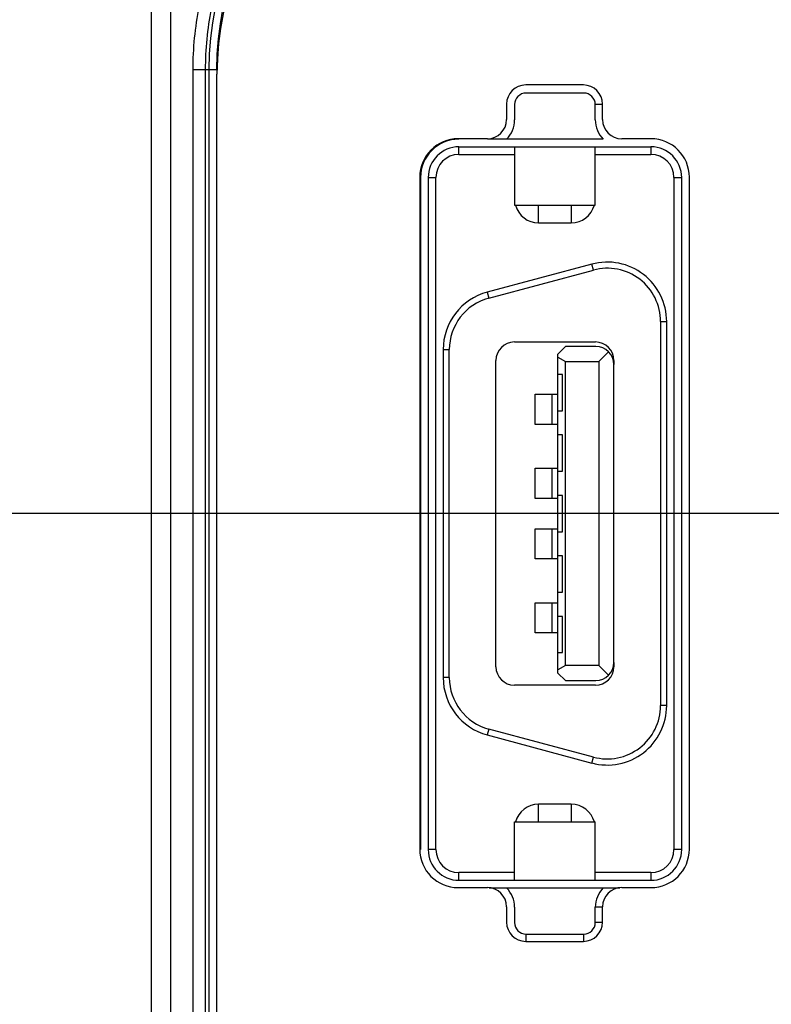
# Model space of a CAD drawing. Header units: inches. Extents: x 0 to 34, y 0 to 22.
# Tile 19 of 59: x 6.5 to 7.5, y 13.7 to 15. Entities that reach past the tile are written whole.
import ezdxf

# ---------------------------------------------------------------- set-up
doc = ezdxf.new("R2010")
doc.units = ezdxf.units.IN
doc.header["$LTSCALE"] = 1.87
doc.header["$MEASUREMENT"] = 0
doc.layers.get('0').update_dxf_attribs({"linetype": 'CONTINUOUS'})
for name, color, linetype in [('02___PRT_ALL_AXES', 7, 'CONTINUOUS'), ('_13206', 7, 'CONTINUOUS'), ('_19992', 7, 'CONTINUOUS'), ('_39494', 7, 'CONTINUOUS'), ('_53207', 7, 'CONTINUOUS'), ('_797', 7, 'CONTINUOUS'), ('DIMENSIONS', 7, 'CONTINUOUS')]:
    doc.layers.add(name, color=color, linetype=linetype)
doc.styles.get("Standard").update_dxf_attribs({"font": 'txt', "width": 0.8})
doc.dimstyles.new('DIMSTYLE_1', dxfattribs={"dimtxt": 0.125, "dimasz": 0.18, "dimexe": 0.125, "dimexo": 0.0625, "dimgap": 0.03125, "dimtad": 0, "dimtih": 1, "dimtoh": 1, "dimdec": 3, "dimzin": 4, "dimdsep": 46, "dimtxsty": 'STANDARD', "dimblk": '_FILLED', "dimblk1": '_FILLED', "dimblk2": '_FILLED', "dimcen": 0.09, "dimadec": 0, "dimazin": 0, "dimtp": 0.001, "dimtm": 0.001, "dimtfac": 1, "dimtdec": 3, "dimtofl": 0, "dimtmove": 0, "dimatfit": 3, "dimldrblk": '_FILLED', "dimfxl": 1, "dimtolj": 1, "dimtzin": 4, "dimarcsym": 0})

# ---------------------------------------------------------------- blocks, each defined once
blk = doc.blocks.new('*D24')
at = {"layer": 'DIMENSIONS', "color": 2, "linetype": 'CONTINUOUS'}
blk.add_line((7.7634, 14.3814), (6.0124, 14.3814), dxfattribs=at)
at = {"layer": 'DIMENSIONS', "color": 2, "linetype": 'CONTINUOUS', "insert": (5.9499, 14.4439), "char_height": 0.125, "width": 1.725, "attachment_point": 3, "line_spacing_factor": 0.9}
blk.add_mtext('2X 6.023{\\Ftxt.shx;\\W1.000000;\\H0.125000; }[152.97]', dxfattribs=at)
blk = doc.blocks.new('_FILLED')
at = {"color": 0, "linetype": 'BYBLOCK'}
blk.add_solid([(0, 0), (-1, 0.1736), (-1, -0.1736)], dxfattribs=at)
blk = doc.blocks.new('*D25')
at = {"layer": 'DIMENSIONS', "color": 2, "linetype": 'CONTINUOUS'}
blk.add_line((8.4624, 15.948), (6.0124, 15.948), dxfattribs=at)
at = {"layer": 'DIMENSIONS', "color": 2, "linetype": 'CONTINUOUS', "insert": (5.9499, 16.0105), "char_height": 0.125, "width": 1.425, "attachment_point": 3, "line_spacing_factor": 0.9}
blk.add_mtext('7.589{\\Ftxt.shx;\\W1.000000;\\H0.125000; }[192.77]', dxfattribs=at)
blk = doc.blocks.new('*D36')
at = {"layer": 'DIMENSIONS', "color": 2, "linetype": 'CONTINUOUS'}
blk.add_line((7.9995, 12.3695), (7.9995, 16.6349), dxfattribs=at)
at = {"layer": 'DIMENSIONS', "color": 2, "linetype": 'CONTINUOUS', "insert": (7.937, 16.6974), "char_height": 0.125, "width": 1.625, "attachment_point": 1, "rotation": 90, "line_spacing_factor": 0.9}
blk.add_mtext('2X 1.300{\\Ftxt.shx;\\W1.000000;\\H0.125000; }[33.01]', dxfattribs=at)
blk = doc.blocks.new('*D37')
at = {"layer": 'DIMENSIONS', "color": 2, "linetype": 'CONTINUOUS'}
for p, q in [((8.2793, 16.5248), (8.2793, 16.6349)), ((8.0559, 16.3408), (8.2793, 16.5248)), ((8.0559, 14.4589), (8.0559, 16.3408))]:
    blk.add_line(p, q, dxfattribs=at)
at = {"layer": 'DIMENSIONS', "color": 2, "linetype": 'CONTINUOUS', "insert": (8.2168, 16.6974), "char_height": 0.125, "width": 1.325, "attachment_point": 1, "rotation": 90, "line_spacing_factor": 0.9}
blk.add_mtext('1.356{\\Ftxt.shx;\\W1.000000;\\H0.125000; }[34.44]', dxfattribs=at)
blk = doc.blocks.new('*D42')
at = {"layer": 'DIMENSIONS', "color": 2, "linetype": 'CONTINUOUS'}
blk.add_line((8.9749, 14.9049), (8.9749, 16.6349), dxfattribs=at)
at = {"layer": 'DIMENSIONS', "color": 2, "linetype": 'CONTINUOUS', "insert": (8.9124, 16.6974), "char_height": 0.125, "width": 1.625, "attachment_point": 1, "rotation": 90, "line_spacing_factor": 0.9}
blk.add_mtext('2X 2.275{\\Ftxt.shx;\\W1.000000;\\H0.125000; }[57.79]', dxfattribs=at)

msp = doc.modelspace()

# ---------------------------------------------------------------- linework, layer by layer
at = {"color": 7, "linetype": 'CONTINUOUS'}
for p, q in [((6.7249, 8.4028), (6.7249, 15.904)), ((6.6999, 8.4284), (6.6999, 15.8784)), ((6.7539, 9.3473), (6.7539, 14.9595)), ((6.7539, 14.9595), (6.7844, 14.9595)), ((6.7701, 9.3473), (6.7701, 14.9595)), ((6.7744, 14.9595), (6.7744, 9.3473)), ((6.7849, 9.3534), (6.7849, 14.9534)), ((7.2624, 14.9289), (7.1874, 14.9289)), ((7.1724, 14.9139), (7.1724, 14.8939)), ((7.2774, 14.8939), (7.2774, 14.9139)), ((7.2869, 14.9139), (7.2774, 14.9139)), ((7.2879, 14.8689), (7.1374, 14.8689)), ((7.2387, 14.5989), (7.2288, 14.5891)), ((7.2288, 14.1737), (7.2288, 14.5891)), ((7.278, 14.5989), (7.2387, 14.5989)), ((7.2948, 14.592), (7.282, 14.5792)), ((7.2288, 14.5849), (7.2387, 14.5792)), ((7.2387, 14.1836), (7.2387, 14.5792)), ((7.2387, 14.5792), (7.282, 14.5792)), ((7.282, 14.5792), (7.282, 14.1836)), ((7.3017, 14.1875), (7.3017, 14.5753)), ((7.2347, 14.5625), (7.2288, 14.5625)), ((7.2347, 14.5153), (7.2347, 14.5625)), ((7.2288, 14.5153), (7.2347, 14.5153)), ((7.2347, 14.4838), (7.2288, 14.4838)), ((7.2347, 14.4365), (7.2347, 14.4838)), ((7.2288, 14.4365), (7.2347, 14.4365)), ((7.2347, 14.405), (7.2288, 14.405)), ((7.2347, 14.3578), (7.2347, 14.405)), ((7.2288, 14.3578), (7.2347, 14.3578)), ((7.2347, 14.3263), (7.2288, 14.3263)), ((7.2347, 14.279), (7.2347, 14.3263)), ((7.2288, 14.279), (7.2347, 14.279)), ((7.2347, 14.2475), (7.2288, 14.2475)), ((7.2347, 14.2003), (7.2347, 14.2475)), ((7.2288, 14.2003), (7.2347, 14.2003)), ((7.2387, 14.1836), (7.2288, 14.1779)), ((7.282, 14.1836), (7.2387, 14.1836)), ((7.2948, 14.1708), (7.282, 14.1836)), ((7.2288, 14.1737), (7.2387, 14.1639)), ((7.2387, 14.1639), (7.278, 14.1639)), ((7.1394, 13.8939), (7.3094, 13.8939)), ((7.1724, 13.8689), (7.1724, 13.8489)), ((7.2774, 13.8489), (7.2774, 13.8689)), ((7.2869, 13.8689), (7.2774, 13.8689)), ((7.2868, 13.8489), (7.2774, 13.8489)), ((7.1874, 13.8244), (7.1874, 13.8339)), ((7.1874, 13.8339), (7.2624, 13.8339)), ((7.2624, 13.8245), (7.2624, 13.8339))]:
    msp.add_line(p, q, dxfattribs=at)
for centre, radius, start, end in [((7.1749, 14.9595), 0.4005, 90, 180), ((7.1749, 14.9595), 0.3905, 90, 180), ((7.1749, 14.9534), 0.39, 90, 180), ((7.1874, 14.9139), 0.015, 90, 180), ((7.2624, 14.9139), 0.015, 0, 90), ((7.1374, 14.8939), 0.035, 314.4153, 360), ((7.3124, 14.8939), 0.035, 180, 225.5847), ((7.278, 14.5753), 0.0236, 0, 90), ((7.278, 14.1875), 0.0236, 270, 360), ((7.1374, 13.8689), 0.035, 0, 45.5847), ((7.3124, 13.8689), 0.035, 134.4153, 180), ((7.1874, 13.8489), 0.015, 180, 270), ((7.2624, 13.8489), 0.015, 270, 360)]:
    msp.add_arc(centre, radius, start, end, dxfattribs=at)
for points, knots in [([(6.7539, 14.9595), (6.7538, 14.9869), (6.7579, 15.0283), (6.7714, 15.0818), (6.7854, 15.121), (6.8031, 15.1585), (6.8245, 15.1941), (6.8492, 15.2274), (6.8771, 15.2581), (6.9079, 15.2859), (6.9414, 15.3107), (6.9772, 15.332), (7.0149, 15.3497), (7.0539, 15.3635), (7.1068, 15.3766), (7.1476, 15.3807), (7.1745, 15.3806)], [0, 0, 0, 0, 0.124488, 0.187321, 0.250253, 0.313105, 0.375822, 0.438464, 0.5011, 0.563844, 0.626789, 0.689828, 0.752776, 0.815475, 0.877744, 1, 1, 1, 1]), ([(6.7701, 14.9595), (6.7701, 14.9859), (6.7753, 15.039), (6.7985, 15.1155), (6.8361, 15.186), (6.8868, 15.2478), (6.9485, 15.2985), (7.019, 15.3362), (7.0954, 15.3595), (7.1484, 15.3648), (7.1749, 15.3648)], [0, 0, 0, 0, 0.125008, 0.250044, 0.37505, 0.500056, 0.625056, 0.750041, 0.875039, 1, 1, 1, 1])]:
    msp.add_open_spline(points, degree=3, knots=knots, dxfattribs=at)
at = {"layer": '02___PRT_ALL_AXES', "color": 7, "linetype": 'CONTINUOUS'}
for p, q in [((7.2619, 14.9394), (7.1869, 14.9394)), ((7.1619, 14.9144), (7.1619, 14.8944)), ((7.2869, 14.8944), (7.2869, 14.9144)), ((7.1369, 14.8694), (7.0989, 14.8694)), ((7.3499, 14.8694), (7.3119, 14.8694)), ((7.0489, 14.8194), (7.0489, 13.9444)), ((7.0499, 14.8189), (7.0499, 13.9439)), ((7.3999, 13.9444), (7.3999, 14.8194)), ((7.0989, 13.8944), (7.1369, 13.8944)), ((7.3119, 13.8944), (7.3499, 13.8944)), ((7.1619, 13.8694), (7.1619, 13.8494)), ((7.2869, 13.8494), (7.2869, 13.8694)), ((7.1869, 13.8244), (7.2619, 13.8244))]:
    msp.add_line(p, q, dxfattribs=at)
for centre, radius, start, end in [((7.1869, 14.9144), 0.025, 90, 180), ((7.2619, 14.9144), 0.025, 0, 90), ((7.1369, 14.8944), 0.025, 270, 360), ((7.3119, 14.8944), 0.025, 180, 270), ((7.0989, 14.8194), 0.05, 90, 180), ((7.0999, 14.8189), 0.05, 90, 180), ((7.3499, 14.8194), 0.05, 0, 90), ((7.0989, 13.9444), 0.05, 180, 270), ((7.3499, 13.9444), 0.05, 270, 360), ((7.1369, 13.8694), 0.025, 0, 90), ((7.3119, 13.8694), 0.025, 90, 180), ((7.1869, 13.8494), 0.025, 180, 270), ((7.2619, 13.8494), 0.025, 270, 360)]:
    msp.add_arc(centre, radius, start, end, dxfattribs=at)
at = {"layer": '_13206', "color": 7, "linetype": 'CONTINUOUS'}
for p, q in [((7.0999, 14.8489), (7.0999, 14.8589)), ((7.0999, 14.8589), (7.3499, 14.8589)), ((7.1724, 14.8589), (7.1724, 14.7829)), ((7.2774, 14.7829), (7.2774, 14.8589)), ((7.3499, 14.8589), (7.3499, 14.8489)), ((7.0999, 14.8489), (7.1724, 14.8489)), ((7.2774, 14.8489), (7.3499, 14.8489)), ((7.0599, 14.8189), (7.0599, 13.9439)), ((7.0599, 14.8189), (7.0699, 14.8189)), ((7.0699, 13.9439), (7.0699, 14.8189)), ((7.3799, 14.8189), (7.3799, 13.9439)), ((7.3799, 14.8189), (7.3899, 14.8189)), ((7.3899, 13.9439), (7.3899, 14.8189)), ((7.1724, 14.7829), (7.2774, 14.7829)), ((7.2036, 14.7598), (7.2036, 14.7829)), ((7.2461, 14.7829), (7.2461, 14.7598)), ((7.2036, 14.7598), (7.2461, 14.7598)), ((7.2729, 14.7062), (7.1367, 14.6697)), ((7.275, 14.6984), (7.2729, 14.7062)), ((7.1388, 14.6619), (7.275, 14.6984)), ((7.1367, 14.6697), (7.1388, 14.6619)), ((7.3624, 14.6314), (7.3624, 14.1314)), ((7.3624, 14.6314), (7.3704, 14.6314)), ((7.3704, 14.1314), (7.3704, 14.6314)), ((7.1721, 14.6048), (7.2777, 14.6048)), ((7.0793, 14.5949), (7.0793, 14.1679)), ((7.0793, 14.5949), (7.0874, 14.5949)), ((7.0874, 14.1679), (7.0874, 14.5949)), ((7.1481, 14.182), (7.1481, 14.5808)), ((7.3017, 14.5808), (7.3017, 14.5753)), ((7.3017, 14.1875), (7.3017, 14.182)), ((7.0874, 14.1679), (7.0793, 14.1679)), ((7.2777, 14.158), (7.1721, 14.158)), ((7.3704, 14.1314), (7.3624, 14.1314)), ((7.1388, 14.1009), (7.1367, 14.0931)), ((7.1367, 14.0931), (7.2729, 14.0566)), ((7.275, 14.0644), (7.1388, 14.1009)), ((7.2729, 14.0566), (7.275, 14.0644)), ((7.2036, 13.9799), (7.2036, 14.003)), ((7.2461, 14.003), (7.2036, 14.003)), ((7.2461, 14.003), (7.2461, 13.9799)), ((7.1724, 13.9039), (7.1724, 13.9799)), ((7.1724, 13.9799), (7.2774, 13.9799)), ((7.2774, 13.9039), (7.2774, 13.9799)), ((7.0699, 13.9439), (7.0599, 13.9439)), ((7.3899, 13.9439), (7.3799, 13.9439)), ((7.0999, 13.9039), (7.0999, 13.9139)), ((7.1724, 13.9139), (7.0999, 13.9139)), ((7.3499, 13.9139), (7.2774, 13.9139)), ((7.3499, 13.9139), (7.3499, 13.9039)), ((7.0999, 13.9039), (7.3499, 13.9039))]:
    msp.add_line(p, q, dxfattribs=at)
for centre, radius, start, end in [((7.0999, 14.8189), 0.04, 90, 180), ((7.3499, 14.8189), 0.04, 0, 90), ((7.0999, 14.8189), 0.03, 90, 180), ((7.3499, 14.8189), 0.03, 0, 90), ((7.2036, 14.7911), 0.0312, 195.1289, 270), ((7.2461, 14.7911), 0.0312, 270, 344.8711), ((7.293, 14.6314), 0.0774, 0, 105), ((7.293, 14.6314), 0.0694, 0, 105), ((7.1568, 14.5949), 0.0774, 105, 180), ((7.1568, 14.5949), 0.0694, 105, 180), ((7.1721, 14.5808), 0.024, 90, 180), ((7.2777, 14.5808), 0.024, 0, 90), ((7.1721, 14.182), 0.024, 180, 270), ((7.2777, 14.182), 0.024, 270, 360), ((7.1568, 14.1679), 0.0774, 180, 255), ((7.1568, 14.1679), 0.0694, 180, 255), ((7.293, 14.1314), 0.0774, 255, 360), ((7.293, 14.1314), 0.0694, 255, 360), ((7.2036, 13.9718), 0.0312, 90, 164.8711), ((7.2461, 13.9718), 0.0312, 15.1289, 90), ((7.0999, 13.9439), 0.04, 180, 270), ((7.0999, 13.9439), 0.03, 180, 270), ((7.3499, 13.9439), 0.04, 270, 360), ((7.3499, 13.9439), 0.03, 270, 360)]:
    msp.add_arc(centre, radius, start, end, dxfattribs=at)
at = {"layer": '_19992', "color": 7, "linetype": 'CONTINUOUS'}
for p, q in [((7.1992, 14.4975), (7.1992, 14.5369)), ((7.1992, 14.5369), (7.2288, 14.5369)), ((7.2215, 14.4975), (7.2215, 14.5369)), ((7.2288, 14.4975), (7.1992, 14.4975))]:
    msp.add_line(p, q, dxfattribs=at)
at = {"layer": '_39494', "color": 7, "linetype": 'CONTINUOUS'}
for p, q in [((7.1992, 14.4011), (7.1992, 14.4405)), ((7.1992, 14.4405), (7.2288, 14.4405)), ((7.2215, 14.4011), (7.2215, 14.4405)), ((7.2288, 14.4011), (7.1992, 14.4011))]:
    msp.add_line(p, q, dxfattribs=at)
at = {"layer": '_53207', "color": 7, "linetype": 'CONTINUOUS'}
for p, q in [((7.1992, 14.3224), (7.1992, 14.3617)), ((7.1992, 14.3617), (7.2288, 14.3617)), ((7.2215, 14.3224), (7.2215, 14.3617)), ((7.2288, 14.3224), (7.1992, 14.3224))]:
    msp.add_line(p, q, dxfattribs=at)
at = {"layer": '_797', "color": 7, "linetype": 'CONTINUOUS'}
for p, q in [((7.1992, 14.2259), (7.1992, 14.2653)), ((7.1992, 14.2653), (7.2288, 14.2653)), ((7.2215, 14.2259), (7.2215, 14.2653)), ((7.2288, 14.2259), (7.1992, 14.2259))]:
    msp.add_line(p, q, dxfattribs=at)

# ---------------------------------------------------------------- dimensions: what is measured, and where the dimension line sits
at = {"layer": 'DIMENSIONS', "color": 2, "linetype": 'CONTINUOUS'}
for feature_location, offset, dtype, origin, picture, middle in [((7.9995, 12.3695), (0, 4.2654), 1, (6.6999, 12.307), '*D36', (7.9995, 17.5099)), ((8.9749, 14.9049), (0, 1.73), 1, (6.6999, 14.8424), '*D42', (8.9749, 17.5099)), ((7.7634, 14.3814), (-1.751, 0), 0, (7.8259, 8.3588), '*D24', (5.0874, 14.3814))]:
    dim = msp.add_ordinate_dim(feature_location=feature_location, offset=offset, dtype=dtype, origin=origin, text='2X <>', dimstyle='DIMSTYLE_1', dxfattribs=at)
    dim.commit()
    dim.dimension.update_dxf_attribs({"geometry": picture, "text_midpoint": middle})
for feature_location, offset, origin, picture, middle in [((8.0559, 14.4589), (0.2234, 2.176), (6.6999, 14.6875), '*D37', (8.2793, 17.3599)), ((8.4624, 15.948), (-2.45, 0), (8.5249, 8.3588), '*D25', (5.2374, 15.948))]:
    dim = msp.add_ordinate_dim(feature_location=feature_location, offset=offset, dtype=0, origin=origin, dimstyle='DIMSTYLE_1', dxfattribs=at)
    dim.commit()
    dim.dimension.update_dxf_attribs({"geometry": picture, "text_midpoint": middle})

doc.saveas('drawing.dxf')
